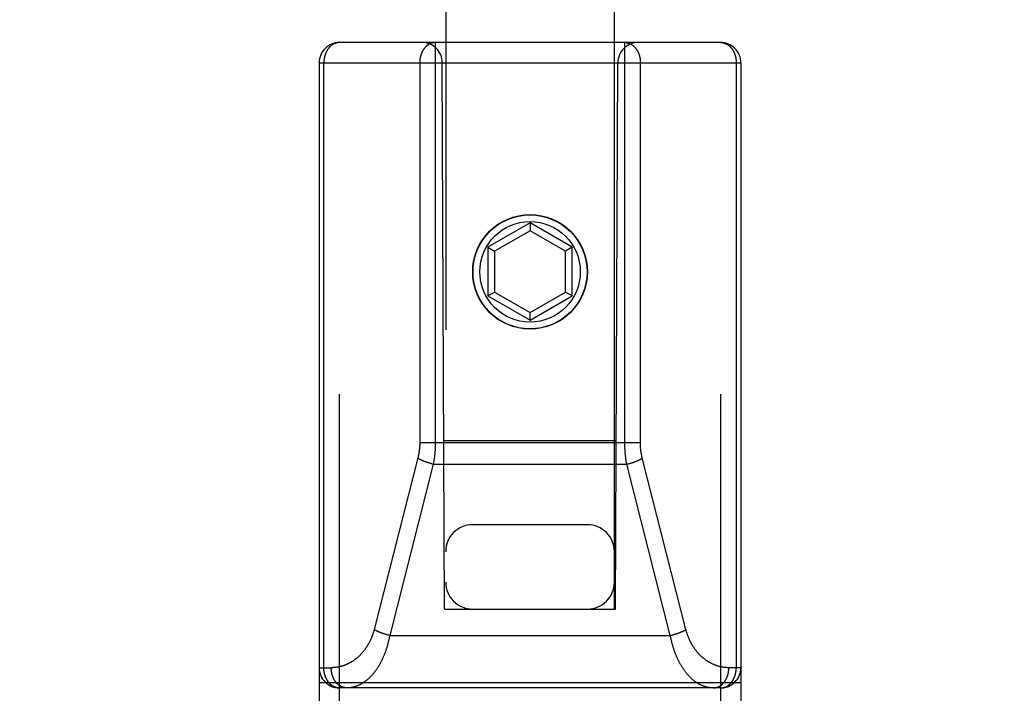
# Model space of a CAD drawing. Header units: inches. Extents: x 0 to 230, y 0 to 149.
# Tile 11 of 92: x 69.337 to 70.796, y 38.513 to 39.512. Entities that reach past the tile are written whole.
import ezdxf

# ---------------------------------------------------------------- set-up
doc = ezdxf.new("R2010")
doc.units = ezdxf.units.IN
doc.header["$LTSCALE"] = 12.635135
doc.header["$MEASUREMENT"] = 0
doc.linetypes.add('HIDDEN', pattern=[0.2, 0.1, -0.1])
doc.layers.get('0').update_dxf_attribs({"linetype": 'CONTINUOUS'})
for name, color, linetype in [('02___PRT_ALL_AXES', 7, 'CONTINUOUS'), ('DEFAULT_2', 8, 'HIDDEN'), ('DIMENSIONS', 7, 'CONTINUOUS')]:
    doc.layers.add(name, color=color, linetype=linetype)
doc.styles.get("Standard").update_dxf_attribs({"font": 'arial.ttf'})
doc.dimstyles.new('DIMSTYLE_1', dxfattribs={"dimtxt": 1.013514, "dimasz": 1.351351, "dimexe": 0.09, "dimexo": 0.07, "dimgap": 0.0375, "dimtad": 0, "dimtih": 1, "dimtoh": 1, "dimzin": 4, "dimdsep": 46, "dimtxsty": 'Standard', "dimblk": '_FILLED', "dimblk1": '_FILLED', "dimblk2": '_FILLED', "dimcen": 0.09, "dimazin": 1, "dimtfac": 1, "dimtofl": 0, "dimtmove": 0, "dimatfit": 3, "dimldrblk": '_FILLED', "dimfxl": 1, "dimtolj": 1, "dimtzin": 4, "dimarcsym": 0})

# ---------------------------------------------------------------- blocks, each defined once
blk = doc.blocks.new('_FILLED')
at = {"color": 0, "linetype": 'ByBlock'}
blk.add_solid([(0, 0), (-1, 0.2), (-1, -0.2)], dxfattribs=at)
blk = doc.blocks.new('*D13')
at = {"layer": 'DIMENSIONS', "color": 2, "linetype": 'Continuous'}
for p, q in [((69.2811, 84.0253), (66.6874, 84.0253)), ((72.9061, 84.0253), (75.6088, 84.0253))]:
    blk.add_line(p, q, dxfattribs=at)
at = {"layer": 'DIMENSIONS', "color": 2, "linetype": 'Continuous', "xscale": 1.3513513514, "yscale": 1.3513513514, "zscale": 1.3513513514}
blk.add_blockref('_FILLED', (69.2811, 84.0253), dxfattribs=at)
at = {"layer": 'DIMENSIONS', "color": 2, "linetype": 'Continuous', "xscale": 1.3513513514, "yscale": 1.3513513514, "zscale": 1.3513513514, "rotation": 180}
blk.add_blockref('_FILLED', (72.9061, 84.0253), dxfattribs=at)
at = {"layer": 'DIMENSIONS', "color": 2, "linetype": 'Continuous', "insert": (66.1807, 84.5321), "char_height": 1.01351, "width": 2.754195, "attachment_point": 3, "line_spacing_factor": 0.9}
blk.add_mtext('3.63', dxfattribs=at)

msp = doc.modelspace()

# ---------------------------------------------------------------- linework, layer by layer
at = {"layer": '02___PRT_ALL_AXES', "color": 8, "linetype": 'HIDDEN'}
msp.add_circle((70.0936, 39.1382), 0.085, dxfattribs=at)
at = {"layer": 'DEFAULT_2', "color": 8, "linetype": 'HIDDEN'}
for p, q in [((69.9686, 70.64), (69.9686, 38.6382)), ((70.2186, 38.6382), (70.2186, 70.64)), ((70.3761, 39.4782), (69.8111, 39.4782)), ((69.8111, 37.6932), (69.8111, 39.4782)), ((70.2341, 38.8842), (70.2341, 39.4782)), ((70.3761, 37.6932), (70.3761, 39.4782)), ((69.7811, 39.4482), (70.4061, 39.4482)), ((69.7811, 39.4482), (69.7811, 37.7232)), ((69.7881, 38.5512), (69.7881, 39.4482)), ((69.9671, 38.6382), (69.9636, 39.4482)), ((70.2201, 38.6382), (70.2236, 39.4482)), ((70.2571, 38.8845), (70.2571, 39.4482)), ((70.3992, 39.4482), (70.3992, 38.5512)), ((70.4061, 39.4482), (70.4061, 37.7232)), ((70.0936, 39.2107), (70.0311, 39.1746)), ((70.1561, 39.1746), (70.0936, 39.2107)), ((70.0936, 39.2107), (70.0936, 39.1991)), ((70.0936, 39.1991), (70.0411, 39.1688)), ((70.1461, 39.1688), (70.0936, 39.1991)), ((70.0311, 39.1746), (70.0411, 39.1688)), ((70.0311, 39.1746), (70.0311, 39.1024)), ((70.0411, 39.1688), (70.0411, 39.1082)), ((70.1561, 39.1746), (70.1461, 39.1688)), ((70.1461, 39.1082), (70.1461, 39.1688)), ((70.1561, 39.1024), (70.1561, 39.1746)), ((70.0311, 39.1024), (70.0411, 39.1082)), ((70.0311, 39.1024), (70.0936, 39.0663)), ((70.0411, 39.1082), (70.0936, 39.0779)), ((70.0936, 39.0779), (70.1461, 39.1082)), ((70.0936, 39.0663), (70.1561, 39.1024)), ((70.1561, 39.1024), (70.1461, 39.1082)), ((70.0936, 39.0663), (70.0936, 39.0779)), ((69.9301, 38.8852), (70.2571, 38.8852)), ((69.966, 38.8882), (70.2212, 38.8882)), ((69.9274, 38.8625), (69.8626, 38.6078)), ((69.9421, 38.8553), (69.9413, 38.8556)), ((69.9429, 38.8551), (69.9421, 38.8553)), ((69.9437, 38.8548), (69.9429, 38.8551)), ((69.9445, 38.8546), (69.9437, 38.8548)), ((69.9453, 38.8543), (69.9445, 38.8546)), ((69.9461, 38.8541), (69.9453, 38.8543)), ((69.947, 38.8539), (69.9461, 38.8541)), ((70.2403, 38.8539), (70.2411, 38.8541)), ((70.2411, 38.8541), (70.2419, 38.8543)), ((70.2431, 38.8547), (70.244, 38.8549)), ((70.244, 38.8549), (70.2448, 38.8552)), ((70.2448, 38.8552), (70.2456, 38.8554)), ((70.2456, 38.8554), (70.2464, 38.8557)), ((70.2464, 38.8557), (70.2471, 38.856)), ((69.9503, 38.853), (69.8857, 38.599)), ((69.9478, 38.8537), (69.947, 38.8539)), ((69.9486, 38.8534), (69.9478, 38.8537)), ((69.9495, 38.8532), (69.9486, 38.8534)), ((69.9503, 38.853), (69.9495, 38.8532)), ((69.9503, 38.853), (70.237, 38.853)), ((70.237, 38.853), (70.2378, 38.8532)), ((70.3015, 38.599), (70.237, 38.853)), ((70.2378, 38.8532), (70.2386, 38.8534)), ((70.2386, 38.8534), (70.2394, 38.8537)), ((70.2394, 38.8537), (70.2403, 38.8539)), ((70.1786, 38.7632), (70.0086, 38.7632)), ((69.9671, 38.6382), (69.9686, 38.6382)), ((69.9686, 38.6382), (70.2186, 38.6382)), ((70.2186, 38.6382), (70.2201, 38.6382)), ((69.8775, 38.6013), (69.8767, 38.6016)), ((69.8783, 38.601), (69.8775, 38.6013)), ((69.8791, 38.6008), (69.8783, 38.601)), ((69.8799, 38.6006), (69.8791, 38.6008)), ((69.8807, 38.6003), (69.8799, 38.6006)), ((69.8816, 38.6001), (69.8807, 38.6003)), ((69.8824, 38.5999), (69.8816, 38.6001)), ((69.8832, 38.5996), (69.8824, 38.5999)), ((69.884, 38.5994), (69.8832, 38.5996)), ((69.8849, 38.5992), (69.884, 38.5994)), ((69.8857, 38.599), (69.8849, 38.5992)), ((69.8857, 38.599), (70.3015, 38.599)), ((70.3015, 38.599), (70.3024, 38.5992)), ((70.3024, 38.5992), (70.3032, 38.5994)), ((70.3032, 38.5994), (70.304, 38.5996)), ((70.304, 38.5996), (70.3049, 38.5999)), ((70.3049, 38.5999), (70.3057, 38.6001)), ((70.3057, 38.6001), (70.3065, 38.6003)), ((70.3077, 38.6007), (70.3085, 38.6009)), ((70.3085, 38.6009), (70.3093, 38.6012)), ((70.3093, 38.6012), (70.3101, 38.6014)), ((70.3101, 38.6014), (70.3109, 38.6017)), ((70.3109, 38.6017), (70.3117, 38.602)), ((69.7811, 38.5512), (69.799, 38.5512)), ((70.4061, 38.5512), (70.3882, 38.5512)), ((69.7811, 38.5292), (70.4061, 38.5292)), ((70.3761, 38.5212), (69.8111, 38.5212))]:
    msp.add_line(p, q, dxfattribs=at)
for points in [[(69.8111, 39.4782), (69.8108, 39.4782), (69.8105, 39.4782), (69.8102, 39.4782), (69.8099, 39.4782), (69.8095, 39.4781), (69.8092, 39.4781), (69.8089, 39.4781), (69.8086, 39.478), (69.8082, 39.478), (69.8079, 39.4779), (69.8076, 39.4778), (69.8073, 39.4778), (69.807, 39.4777), (69.8067, 39.4776), (69.8063, 39.4775), (69.806, 39.4775), (69.8057, 39.4774), (69.8054, 39.4773), (69.8051, 39.4771), (69.8048, 39.477), (69.8045, 39.4769), (69.8041, 39.4768), (69.8038, 39.4767), (69.8035, 39.4765), (69.8032, 39.4764), (69.8029, 39.4762), (69.8026, 39.4761), (69.8023, 39.4759), (69.802, 39.4758), (69.8017, 39.4756), (69.8014, 39.4754), (69.8011, 39.4752), (69.8008, 39.4751), (69.8006, 39.4749), (69.8003, 39.4747), (69.8, 39.4745), (69.7997, 39.4743), (69.7994, 39.4741), (69.7991, 39.4738), (69.7989, 39.4736), (69.7986, 39.4734), (69.7983, 39.4732), (69.7981, 39.4729), (69.7978, 39.4727), (69.7975, 39.4724), (69.7973, 39.4722), (69.797, 39.4719), (69.7968, 39.4717), (69.7965, 39.4714), (69.7963, 39.4711), (69.796, 39.4709), (69.7958, 39.4706), (69.7955, 39.4703), (69.7953, 39.47), (69.7951, 39.4697), (69.7948, 39.4694), (69.7946, 39.4691), (69.7944, 39.4688), (69.7941, 39.4685), (69.7939, 39.4682), (69.7937, 39.4679), (69.7935, 39.4676), (69.7933, 39.4672), (69.7931, 39.4669), (69.7929, 39.4666), (69.7927, 39.4663), (69.7925, 39.4659), (69.7923, 39.4656), (69.7921, 39.4652), (69.7919, 39.4649), (69.7918, 39.4645), (69.7916, 39.4642), (69.7914, 39.4638), (69.7913, 39.4635), (69.7911, 39.4631), (69.7909, 39.4627), (69.7908, 39.4624), (69.7906, 39.462), (69.7905, 39.4616), (69.7903, 39.4612), (69.7902, 39.4608), (69.7901, 39.4605), (69.7899, 39.4601), (69.7898, 39.4597), (69.7897, 39.4593), (69.7896, 39.4589), (69.7895, 39.4585), (69.7894, 39.4581), (69.7892, 39.4577), (69.7891, 39.4573), (69.789, 39.4569), (69.789, 39.4565), (69.7889, 39.4561), (69.7888, 39.4557), (69.7887, 39.4553), (69.7886, 39.4549), (69.7886, 39.4545), (69.7885, 39.4541), (69.7884, 39.4536), (69.7884, 39.4532), (69.7883, 39.4528), (69.7883, 39.4524), (69.7882, 39.452), (69.7882, 39.4516), (69.7882, 39.4511), (69.7881, 39.4507), (69.7881, 39.4503), (69.7881, 39.4499), (69.7881, 39.4495), (69.7881, 39.449), (69.7881, 39.4486), (69.7881, 39.4482)], [(69.9532, 39.4782), (69.9529, 39.4782), (69.9526, 39.4782), (69.9522, 39.4782), (69.9519, 39.4782), (69.9516, 39.4781), (69.9513, 39.4781), (69.9509, 39.4781), (69.9506, 39.478), (69.9503, 39.478), (69.95, 39.4779), (69.9497, 39.4778), (69.9493, 39.4778), (69.949, 39.4777), (69.9487, 39.4776), (69.9484, 39.4775), (69.9481, 39.4775), (69.9478, 39.4774), (69.9474, 39.4773), (69.9471, 39.4771), (69.9468, 39.477), (69.9465, 39.4769), (69.9462, 39.4768), (69.9459, 39.4767), (69.9456, 39.4765), (69.9453, 39.4764), (69.945, 39.4762), (69.9447, 39.4761), (69.9444, 39.4759), (69.9441, 39.4758), (69.9438, 39.4756), (69.9435, 39.4754), (69.9432, 39.4752), (69.9429, 39.475), (69.9426, 39.4749), (69.9423, 39.4747), (69.942, 39.4745), (69.9418, 39.4743), (69.9415, 39.474), (69.9412, 39.4738), (69.9409, 39.4736), (69.9407, 39.4734), (69.9404, 39.4732), (69.9401, 39.4729), (69.9399, 39.4727), (69.9396, 39.4724), (69.9393, 39.4722), (69.9391, 39.4719), (69.9388, 39.4717), (69.9386, 39.4714), (69.9383, 39.4711), (69.9381, 39.4709), (69.9378, 39.4706), (69.9376, 39.4703), (69.9374, 39.47), (69.9371, 39.4697), (69.9369, 39.4694), (69.9367, 39.4691), (69.9364, 39.4688), (69.9362, 39.4685), (69.936, 39.4682), (69.9358, 39.4679), (69.9356, 39.4676), (69.9354, 39.4672), (69.9352, 39.4669), (69.935, 39.4666), (69.9348, 39.4662), (69.9346, 39.4659), (69.9344, 39.4656), (69.9342, 39.4652), (69.934, 39.4649), (69.9338, 39.4645), (69.9337, 39.4642), (69.9335, 39.4638), (69.9333, 39.4634), (69.9332, 39.4631), (69.933, 39.4627), (69.9329, 39.4623), (69.9327, 39.462), (69.9326, 39.4616), (69.9324, 39.4612), (69.9323, 39.4608), (69.9321, 39.4605), (69.932, 39.4601), (69.9319, 39.4597), (69.9318, 39.4593), (69.9316, 39.4589), (69.9315, 39.4585), (69.9314, 39.4581), (69.9313, 39.4577), (69.9312, 39.4573), (69.9311, 39.4569), (69.931, 39.4565), (69.9309, 39.4561), (69.9309, 39.4557), (69.9308, 39.4553), (69.9307, 39.4549), (69.9306, 39.4545), (69.9306, 39.4541), (69.9305, 39.4536), (69.9305, 39.4532), (69.9304, 39.4528), (69.9304, 39.4524), (69.9303, 39.452), (69.9303, 39.4516), (69.9302, 39.4511), (69.9302, 39.4507), (69.9302, 39.4503), (69.9302, 39.4499), (69.9301, 39.4495), (69.9301, 39.449), (69.9301, 39.4486), (69.9301, 39.4482)], [(69.9532, 39.4782), (69.9532, 38.8842), (69.9532, 38.8833), (69.9532, 38.8823), (69.9532, 38.8814), (69.9531, 38.8804), (69.9531, 38.8795), (69.9531, 38.8786), (69.953, 38.8776), (69.953, 38.8767), (69.9529, 38.8757), (69.9529, 38.8748), (69.9528, 38.8738), (69.9528, 38.8729), (69.9527, 38.8719), (69.9526, 38.871), (69.9526, 38.8701), (69.9525, 38.8691), (69.9524, 38.8682), (69.9523, 38.8672), (69.9522, 38.8663), (69.9521, 38.8654), (69.952, 38.8644), (69.9519, 38.8635), (69.9518, 38.8626), (69.9516, 38.8616), (69.9515, 38.8607), (69.9514, 38.8598), (69.9512, 38.8588), (69.9511, 38.8579), (69.951, 38.8569), (69.9508, 38.856), (69.9506, 38.855), (69.9505, 38.854), (69.9503, 38.853)], [(70.2341, 39.4782), (70.2344, 39.4782), (70.2347, 39.4782), (70.235, 39.4782), (70.2353, 39.4782), (70.2356, 39.4781), (70.236, 39.4781), (70.2363, 39.4781), (70.2366, 39.478), (70.2369, 39.478), (70.2373, 39.4779), (70.2376, 39.4778), (70.2379, 39.4778), (70.2382, 39.4777), (70.2385, 39.4776), (70.2389, 39.4775), (70.2392, 39.4775), (70.2395, 39.4774), (70.2398, 39.4773), (70.2401, 39.4771), (70.2404, 39.477), (70.2407, 39.4769), (70.241, 39.4768), (70.2413, 39.4767), (70.2417, 39.4765), (70.242, 39.4764), (70.2423, 39.4762), (70.2426, 39.4761), (70.2429, 39.4759), (70.2432, 39.4758), (70.2435, 39.4756), (70.2438, 39.4754), (70.244, 39.4752), (70.2443, 39.475), (70.2446, 39.4749), (70.2449, 39.4747), (70.2452, 39.4745), (70.2455, 39.4743), (70.2458, 39.474), (70.246, 39.4738), (70.2463, 39.4736), (70.2466, 39.4734), (70.2469, 39.4732), (70.2471, 39.4729), (70.2474, 39.4727), (70.2477, 39.4724), (70.2479, 39.4722), (70.2482, 39.4719), (70.2484, 39.4717), (70.2487, 39.4714), (70.2489, 39.4711), (70.2492, 39.4709), (70.2494, 39.4706), (70.2497, 39.4703), (70.2499, 39.47), (70.2501, 39.4697), (70.2504, 39.4694), (70.2506, 39.4691), (70.2508, 39.4688), (70.251, 39.4685), (70.2512, 39.4682), (70.2515, 39.4679), (70.2517, 39.4676), (70.2519, 39.4672), (70.2521, 39.4669), (70.2523, 39.4666), (70.2525, 39.4662), (70.2527, 39.4659), (70.2529, 39.4656), (70.253, 39.4652), (70.2532, 39.4649), (70.2534, 39.4645), (70.2536, 39.4642), (70.2537, 39.4638), (70.2539, 39.4634), (70.2541, 39.4631), (70.2542, 39.4627), (70.2544, 39.4623), (70.2545, 39.462), (70.2547, 39.4616), (70.2548, 39.4612), (70.255, 39.4608), (70.2551, 39.4605), (70.2552, 39.4601), (70.2554, 39.4597), (70.2555, 39.4593), (70.2556, 39.4589), (70.2557, 39.4585), (70.2558, 39.4581), (70.2559, 39.4577), (70.256, 39.4573), (70.2561, 39.4569), (70.2562, 39.4565), (70.2563, 39.4561), (70.2564, 39.4557), (70.2565, 39.4553), (70.2565, 39.4549), (70.2566, 39.4545), (70.2567, 39.4541), (70.2567, 39.4536), (70.2568, 39.4532), (70.2568, 39.4528), (70.2569, 39.4524), (70.2569, 39.452), (70.257, 39.4516), (70.257, 39.4511), (70.257, 39.4507), (70.2571, 39.4503), (70.2571, 39.4499), (70.2571, 39.4495), (70.2571, 39.449), (70.2571, 39.4486), (70.2571, 39.4482)], [(70.3761, 39.4782), (70.3764, 39.4782), (70.3767, 39.4782), (70.3771, 39.4782), (70.3774, 39.4782), (70.3777, 39.4781), (70.378, 39.4781), (70.3783, 39.4781), (70.3787, 39.478), (70.379, 39.478), (70.3793, 39.4779), (70.3796, 39.4778), (70.38, 39.4778), (70.3803, 39.4777), (70.3806, 39.4776), (70.3809, 39.4775), (70.3812, 39.4775), (70.3815, 39.4774), (70.3819, 39.4773), (70.3822, 39.4771), (70.3825, 39.477), (70.3828, 39.4769), (70.3831, 39.4768), (70.3834, 39.4767), (70.3837, 39.4765), (70.384, 39.4764), (70.3843, 39.4762), (70.3846, 39.4761), (70.3849, 39.4759), (70.3852, 39.4758), (70.3855, 39.4756), (70.3858, 39.4754), (70.3861, 39.4752), (70.3864, 39.4751), (70.3867, 39.4749), (70.387, 39.4747), (70.3873, 39.4745), (70.3875, 39.4743), (70.3878, 39.4741), (70.3881, 39.4738), (70.3884, 39.4736), (70.3886, 39.4734), (70.3889, 39.4732), (70.3892, 39.4729), (70.3895, 39.4727), (70.3897, 39.4724), (70.39, 39.4722), (70.3902, 39.4719), (70.3905, 39.4717), (70.3907, 39.4714), (70.391, 39.4711), (70.3912, 39.4709), (70.3915, 39.4706), (70.3917, 39.4703), (70.392, 39.47), (70.3922, 39.4697), (70.3924, 39.4694), (70.3926, 39.4691), (70.3929, 39.4688), (70.3931, 39.4685), (70.3933, 39.4682), (70.3935, 39.4679), (70.3937, 39.4676), (70.3939, 39.4672), (70.3941, 39.4669), (70.3943, 39.4666), (70.3945, 39.4663), (70.3947, 39.4659), (70.3949, 39.4656), (70.3951, 39.4652), (70.3953, 39.4649), (70.3955, 39.4645), (70.3956, 39.4642), (70.3958, 39.4638), (70.396, 39.4635), (70.3961, 39.4631), (70.3963, 39.4627), (70.3965, 39.4624), (70.3966, 39.462), (70.3968, 39.4616), (70.3969, 39.4612), (70.397, 39.4608), (70.3972, 39.4605), (70.3973, 39.4601), (70.3974, 39.4597), (70.3976, 39.4593), (70.3977, 39.4589), (70.3978, 39.4585), (70.3979, 39.4581), (70.398, 39.4577), (70.3981, 39.4573), (70.3982, 39.4569), (70.3983, 39.4565), (70.3984, 39.4561), (70.3985, 39.4557), (70.3985, 39.4553), (70.3986, 39.4549), (70.3987, 39.4545), (70.3987, 39.4541), (70.3988, 39.4536), (70.3989, 39.4532), (70.3989, 39.4528), (70.399, 39.4524), (70.399, 39.452), (70.399, 39.4516), (70.3991, 39.4511), (70.3991, 39.4507), (70.3991, 39.4503), (70.3992, 39.4499), (70.3992, 39.4495), (70.3992, 39.449), (70.3992, 39.4486), (70.3992, 39.4482)], [(69.9301, 39.4482), (69.9301, 38.8845), (69.9301, 38.8838), (69.9301, 38.8831), (69.9301, 38.8824), (69.9301, 38.8817), (69.93, 38.8811), (69.93, 38.8804), (69.93, 38.8797), (69.9299, 38.879), (69.9299, 38.8783), (69.9298, 38.8776), (69.9298, 38.8769), (69.9297, 38.8762), (69.9296, 38.8756), (69.9296, 38.8749), (69.9295, 38.8742), (69.9294, 38.8735), (69.9293, 38.8728), (69.9292, 38.8721), (69.9291, 38.8715), (69.929, 38.8708), (69.9289, 38.8701), (69.9288, 38.8694), (69.9287, 38.8687), (69.9286, 38.8681), (69.9284, 38.8674), (69.9283, 38.8667), (69.9282, 38.866), (69.928, 38.8653), (69.9279, 38.8646), (69.9277, 38.8639), (69.9276, 38.8632), (69.9274, 38.8625)], [(70.237, 38.853), (70.2368, 38.854), (70.2366, 38.8549), (70.2365, 38.8559), (70.2363, 38.8568), (70.2362, 38.8577), (70.236, 38.8586), (70.2359, 38.8596), (70.2357, 38.8605), (70.2356, 38.8614), (70.2355, 38.8624), (70.2354, 38.8633), (70.2353, 38.8642), (70.2352, 38.8652), (70.2351, 38.8661), (70.235, 38.8671), (70.2349, 38.868), (70.2348, 38.8689), (70.2347, 38.8699), (70.2346, 38.8708), (70.2345, 38.8718), (70.2345, 38.8727), (70.2344, 38.8736), (70.2344, 38.8746), (70.2343, 38.8755), (70.2343, 38.8765), (70.2342, 38.8774), (70.2342, 38.8784), (70.2341, 38.8793), (70.2341, 38.8803), (70.2341, 38.8812), (70.2341, 38.8822), (70.2341, 38.8832), (70.2341, 38.8842)], [(70.3246, 38.6078), (70.2599, 38.8625), (70.2597, 38.8632), (70.2595, 38.8639), (70.2594, 38.8645), (70.2592, 38.8652), (70.2591, 38.8659), (70.2589, 38.8666), (70.2588, 38.8672), (70.2587, 38.8679), (70.2586, 38.8686), (70.2584, 38.8693), (70.2583, 38.87), (70.2582, 38.8706), (70.2581, 38.8713), (70.258, 38.872), (70.2579, 38.8727), (70.2578, 38.8734), (70.2578, 38.8741), (70.2577, 38.8747), (70.2576, 38.8754), (70.2575, 38.8761), (70.2575, 38.8768), (70.2574, 38.8775), (70.2574, 38.8782), (70.2573, 38.8789), (70.2573, 38.8795), (70.2572, 38.8802), (70.2572, 38.8809), (70.2572, 38.8816), (70.2572, 38.8823), (70.2571, 38.883), (70.2571, 38.8838), (70.2571, 38.8845)], [(69.9413, 38.8556), (69.9405, 38.8558), (69.9401, 38.856), (69.9397, 38.8561), (69.9393, 38.8562), (69.9389, 38.8564), (69.9386, 38.8565), (69.9382, 38.8567), (69.9378, 38.8568), (69.9374, 38.8569), (69.9371, 38.8571), (69.9367, 38.8572), (69.9363, 38.8574), (69.936, 38.8575), (69.9356, 38.8577), (69.9352, 38.8578), (69.9349, 38.8579), (69.9345, 38.8581), (69.9342, 38.8582), (69.9338, 38.8584), (69.9335, 38.8585), (69.9332, 38.8587), (69.9328, 38.8589), (69.9325, 38.859), (69.9322, 38.8592), (69.9318, 38.8593), (69.9315, 38.8595), (69.9312, 38.8596), (69.9309, 38.8598), (69.9306, 38.8599), (69.9303, 38.8601), (69.93, 38.8602), (69.9297, 38.8604), (69.9294, 38.8606), (69.9291, 38.8607), (69.9288, 38.8609), (69.9285, 38.861), (69.9283, 38.8612), (69.928, 38.8613), (69.9277, 38.8615), (69.9275, 38.8617), (69.9272, 38.8618)], [(70.2419, 38.8543), (70.2423, 38.8544), (70.2431, 38.8547)], [(70.2471, 38.856), (70.2475, 38.8561), (70.2479, 38.8562), (70.2483, 38.8564), (70.2487, 38.8565), (70.2491, 38.8567), (70.2494, 38.8568), (70.2498, 38.8569), (70.2502, 38.8571), (70.2505, 38.8572), (70.2509, 38.8574), (70.2513, 38.8575), (70.2516, 38.8577), (70.252, 38.8578), (70.2524, 38.8579), (70.2527, 38.8581), (70.2531, 38.8582), (70.2534, 38.8584), (70.2537, 38.8585), (70.2541, 38.8587), (70.2544, 38.8589), (70.2547, 38.859), (70.2551, 38.8592), (70.2554, 38.8593), (70.2557, 38.8595), (70.256, 38.8596), (70.2563, 38.8598), (70.2567, 38.8599), (70.257, 38.8601), (70.2573, 38.8602), (70.2576, 38.8604), (70.2578, 38.8606), (70.2581, 38.8607), (70.2584, 38.8609), (70.2587, 38.861), (70.259, 38.8612), (70.2592, 38.8613), (70.2595, 38.8615), (70.2598, 38.8617), (70.26, 38.8618)], [(69.8626, 38.6078), (69.8625, 38.6071), (69.8623, 38.6064), (69.8621, 38.6057), (69.8619, 38.605), (69.8617, 38.6043), (69.8615, 38.6036), (69.8612, 38.6029), (69.861, 38.6022), (69.8608, 38.6015), (69.8605, 38.6008), (69.8603, 38.6001), (69.8601, 38.5994), (69.8598, 38.5987), (69.8596, 38.598), (69.8593, 38.5973), (69.859, 38.5966), (69.8587, 38.596), (69.8585, 38.5953), (69.8582, 38.5946), (69.8579, 38.5939), (69.8576, 38.5932), (69.8573, 38.5926), (69.857, 38.5919), (69.8567, 38.5912), (69.8563, 38.5906), (69.856, 38.5899), (69.8557, 38.5893), (69.8553, 38.5886), (69.855, 38.5879), (69.8546, 38.5873), (69.8543, 38.5866), (69.8539, 38.586), (69.8535, 38.5854), (69.8532, 38.5847), (69.8528, 38.5841), (69.8524, 38.5834), (69.852, 38.5828), (69.8516, 38.5822), (69.8512, 38.5816), (69.8508, 38.581), (69.8504, 38.5803), (69.8499, 38.5797), (69.8495, 38.5791), (69.8491, 38.5785), (69.8486, 38.5779), (69.8482, 38.5773), (69.8478, 38.5767), (69.8473, 38.5762), (69.8468, 38.5756), (69.8464, 38.575), (69.8459, 38.5744), (69.8454, 38.5739), (69.8449, 38.5733), (69.8444, 38.5727), (69.8439, 38.5722), (69.8434, 38.5716), (69.8429, 38.5711), (69.8424, 38.5706), (69.8419, 38.57), (69.8414, 38.5695), (69.8408, 38.569), (69.8403, 38.5685), (69.8398, 38.5679), (69.8392, 38.5674), (69.8387, 38.5669), (69.8381, 38.5665), (69.8375, 38.566), (69.837, 38.5655), (69.8364, 38.565), (69.8358, 38.5645), (69.8352, 38.5641), (69.8346, 38.5636), (69.834, 38.5632), (69.8334, 38.5627), (69.8328, 38.5623), (69.8322, 38.5619), (69.8316, 38.5615), (69.831, 38.5611), (69.8304, 38.5606), (69.8298, 38.5603), (69.8291, 38.5599), (69.8285, 38.5595), (69.8279, 38.5591), (69.8272, 38.5587), (69.8266, 38.5584), (69.8259, 38.558), (69.8253, 38.5577), (69.8246, 38.5573), (69.8239, 38.557), (69.8233, 38.5567), (69.8226, 38.5564), (69.8219, 38.5561), (69.8212, 38.5558), (69.8206, 38.5555), (69.8199, 38.5552), (69.8192, 38.555), (69.8185, 38.5547), (69.8178, 38.5545), (69.8171, 38.5542), (69.8164, 38.554), (69.8157, 38.5538), (69.815, 38.5535), (69.8143, 38.5533), (69.8136, 38.5531), (69.8129, 38.5529), (69.8121, 38.5528), (69.8114, 38.5526), (69.8107, 38.5524), (69.81, 38.5523), (69.8093, 38.5522), (69.8085, 38.552), (69.8078, 38.5519), (69.8071, 38.5518), (69.8064, 38.5517), (69.8056, 38.5516), (69.8049, 38.5515), (69.8042, 38.5514), (69.8034, 38.5514), (69.8027, 38.5513), (69.802, 38.5513), (69.8012, 38.5512), (69.8005, 38.5512), (69.7998, 38.5512), (69.799, 38.5512)], [(69.8767, 38.6016), (69.8759, 38.6018), (69.8755, 38.602), (69.8751, 38.6021), (69.8748, 38.6022), (69.8744, 38.6024), (69.874, 38.6025), (69.8736, 38.6026), (69.8732, 38.6028), (69.8729, 38.6029), (69.8725, 38.6031), (69.8721, 38.6032), (69.8717, 38.6034), (69.8714, 38.6035), (69.871, 38.6036), (69.8707, 38.6038), (69.8703, 38.6039), (69.87, 38.6041), (69.8696, 38.6042), (69.8693, 38.6044), (69.8689, 38.6045), (69.8686, 38.6047), (69.8683, 38.6048), (69.8679, 38.605), (69.8676, 38.6051), (69.8673, 38.6053), (69.8669, 38.6055), (69.8666, 38.6056), (69.8663, 38.6058), (69.866, 38.6059), (69.8657, 38.6061), (69.8654, 38.6062), (69.8651, 38.6064), (69.8648, 38.6065), (69.8645, 38.6067), (69.8642, 38.6069), (69.864, 38.607), (69.8637, 38.6072), (69.8634, 38.6073), (69.8632, 38.6075), (69.8629, 38.6076), (69.8626, 38.6078)], [(70.3117, 38.602), (70.3121, 38.6021), (70.3125, 38.6022), (70.3129, 38.6024), (70.3133, 38.6025), (70.3136, 38.6026), (70.314, 38.6028), (70.3144, 38.6029), (70.3148, 38.6031), (70.3151, 38.6032), (70.3155, 38.6034), (70.3159, 38.6035), (70.3162, 38.6036), (70.3166, 38.6038), (70.3169, 38.6039), (70.3173, 38.6041), (70.3176, 38.6042), (70.318, 38.6044), (70.3183, 38.6045), (70.3187, 38.6047), (70.319, 38.6048), (70.3193, 38.605), (70.3196, 38.6051), (70.32, 38.6053), (70.3203, 38.6055), (70.3206, 38.6056), (70.3209, 38.6058), (70.3212, 38.6059), (70.3215, 38.6061), (70.3218, 38.6062), (70.3221, 38.6064), (70.3224, 38.6065), (70.3227, 38.6067), (70.323, 38.6069), (70.3233, 38.607), (70.3235, 38.6072), (70.3238, 38.6073), (70.3241, 38.6075), (70.3243, 38.6076), (70.3246, 38.6078)], [(70.3882, 38.5512), (70.3875, 38.5512), (70.3868, 38.5512), (70.386, 38.5512), (70.3853, 38.5513), (70.3846, 38.5513), (70.3839, 38.5514), (70.3832, 38.5514), (70.3824, 38.5515), (70.3817, 38.5516), (70.381, 38.5517), (70.3803, 38.5518), (70.3796, 38.5519), (70.3788, 38.552), (70.3781, 38.5521), (70.3774, 38.5523), (70.3767, 38.5524), (70.376, 38.5526), (70.3753, 38.5527), (70.3746, 38.5529), (70.3739, 38.5531), (70.3732, 38.5533), (70.3725, 38.5535), (70.3718, 38.5537), (70.3711, 38.5539), (70.3704, 38.5541), (70.3697, 38.5544), (70.369, 38.5546), (70.3683, 38.5549), (70.3677, 38.5551), (70.367, 38.5554), (70.3663, 38.5557), (70.3656, 38.5559), (70.365, 38.5562), (70.3643, 38.5565), (70.3636, 38.5569), (70.363, 38.5572), (70.3623, 38.5575), (70.3617, 38.5578), (70.3611, 38.5582), (70.3604, 38.5585), (70.3598, 38.5589), (70.3591, 38.5592), (70.3585, 38.5596), (70.3579, 38.56), (70.3573, 38.5604), (70.3567, 38.5608), (70.356, 38.5612), (70.3554, 38.5616), (70.3548, 38.562), (70.3542, 38.5624), (70.3537, 38.5628), (70.3531, 38.5633), (70.3525, 38.5637), (70.3519, 38.5642), (70.3513, 38.5646), (70.3508, 38.5651), (70.3502, 38.5656), (70.3496, 38.566), (70.3491, 38.5665), (70.3485, 38.567), (70.348, 38.5675), (70.3475, 38.568), (70.3469, 38.5685), (70.3464, 38.569), (70.3459, 38.5695), (70.3454, 38.57), (70.3449, 38.5705), (70.3443, 38.5711), (70.3438, 38.5716), (70.3434, 38.5721), (70.3429, 38.5727), (70.3424, 38.5732), (70.3419, 38.5738), (70.3414, 38.5743), (70.341, 38.5749), (70.3405, 38.5755), (70.34, 38.576), (70.3396, 38.5766), (70.3391, 38.5772), (70.3387, 38.5778), (70.3383, 38.5784), (70.3378, 38.5789), (70.3374, 38.5795), (70.337, 38.5801), (70.3366, 38.5807), (70.3362, 38.5814), (70.3358, 38.582), (70.3354, 38.5826), (70.335, 38.5832), (70.3346, 38.5838), (70.3342, 38.5844), (70.3339, 38.5851), (70.3335, 38.5857), (70.3331, 38.5863), (70.3328, 38.587), (70.3324, 38.5876), (70.3321, 38.5882), (70.3318, 38.5889), (70.3314, 38.5895), (70.3311, 38.5902), (70.3308, 38.5908), (70.3305, 38.5915), (70.3302, 38.5921), (70.3299, 38.5928), (70.3296, 38.5935), (70.3293, 38.5941), (70.329, 38.5948), (70.3287, 38.5955), (70.3284, 38.5961), (70.3282, 38.5968), (70.3279, 38.5975), (70.3276, 38.5982), (70.3274, 38.5988), (70.3271, 38.5995), (70.3269, 38.6002), (70.3267, 38.6009), (70.3264, 38.6016), (70.3262, 38.6023), (70.326, 38.6029), (70.3258, 38.6036), (70.3256, 38.6043), (70.3254, 38.605), (70.3252, 38.6057), (70.325, 38.6064), (70.3248, 38.6071), (70.3246, 38.6078)], [(69.8857, 38.599), (69.8855, 38.5981), (69.8853, 38.5971), (69.8851, 38.5961), (69.8849, 38.5951), (69.8847, 38.5942), (69.8845, 38.5932), (69.8843, 38.5923), (69.8841, 38.5913), (69.8838, 38.5903), (69.8836, 38.5894), (69.8834, 38.5884), (69.8831, 38.5875), (69.8829, 38.5865), (69.8826, 38.5856), (69.8824, 38.5846), (69.8821, 38.5837), (69.8818, 38.5827), (69.8815, 38.5818), (69.8812, 38.5809), (69.8809, 38.5799), (69.8806, 38.579), (69.8803, 38.5781), (69.88, 38.5772), (69.8797, 38.5763), (69.8794, 38.5753), (69.8791, 38.5744), (69.8787, 38.5735), (69.8784, 38.5726), (69.878, 38.5717), (69.8777, 38.5708), (69.8773, 38.5699), (69.877, 38.569), (69.8766, 38.5682), (69.8762, 38.5673), (69.8758, 38.5664), (69.8755, 38.5655), (69.8751, 38.5647), (69.8747, 38.5638), (69.8743, 38.563), (69.8739, 38.5621), (69.8734, 38.5613), (69.873, 38.5604), (69.8726, 38.5596), (69.8722, 38.5588), (69.8717, 38.5579), (69.8713, 38.5571), (69.8708, 38.5563), (69.8704, 38.5555), (69.8699, 38.5547), (69.8694, 38.5539), (69.869, 38.5531), (69.8685, 38.5523), (69.868, 38.5516), (69.8675, 38.5508), (69.867, 38.55), (69.8665, 38.5493), (69.866, 38.5485), (69.8655, 38.5478), (69.865, 38.5471), (69.8644, 38.5464), (69.8639, 38.5456), (69.8634, 38.5449), (69.8628, 38.5442), (69.8623, 38.5435), (69.8617, 38.5428), (69.8612, 38.5422), (69.8606, 38.5415), (69.86, 38.5408), (69.8595, 38.5402), (69.8589, 38.5396), (69.8583, 38.5389), (69.8577, 38.5383), (69.8571, 38.5377), (69.8565, 38.5371), (69.8559, 38.5365), (69.8553, 38.5359), (69.8547, 38.5353), (69.8541, 38.5347), (69.8535, 38.5342), (69.8528, 38.5336), (69.8522, 38.5331), (69.8516, 38.5326), (69.8509, 38.5321), (69.8503, 38.5316), (69.8496, 38.5311), (69.849, 38.5306), (69.8483, 38.5301), (69.8477, 38.5297), (69.847, 38.5292), (69.8463, 38.5288), (69.8457, 38.5283), (69.845, 38.5279), (69.8443, 38.5275), (69.8436, 38.5271), (69.8429, 38.5267), (69.8422, 38.5264), (69.8416, 38.526), (69.8409, 38.5257), (69.8402, 38.5253), (69.8395, 38.525), (69.8388, 38.5247), (69.8381, 38.5244), (69.8373, 38.5241), (69.8366, 38.5239), (69.8359, 38.5236), (69.8352, 38.5234), (69.8345, 38.5231), (69.8338, 38.5229), (69.833, 38.5227), (69.8323, 38.5225), (69.8316, 38.5223), (69.8309, 38.5222), (69.8301, 38.522), (69.8294, 38.5219), (69.8287, 38.5217), (69.828, 38.5216), (69.8272, 38.5215), (69.8265, 38.5214), (69.8258, 38.5214), (69.825, 38.5213), (69.8243, 38.5213), (69.8236, 38.5212), (69.8228, 38.5212), (69.8221, 38.5212)], [(70.3652, 38.5212), (70.3644, 38.5212), (70.3637, 38.5212), (70.363, 38.5213), (70.3623, 38.5213), (70.3615, 38.5214), (70.3608, 38.5214), (70.3601, 38.5215), (70.3594, 38.5216), (70.3586, 38.5217), (70.3579, 38.5219), (70.3572, 38.522), (70.3565, 38.5221), (70.3558, 38.5223), (70.3551, 38.5225), (70.3543, 38.5227), (70.3536, 38.5229), (70.3529, 38.5231), (70.3522, 38.5233), (70.3515, 38.5235), (70.3508, 38.5238), (70.3501, 38.5241), (70.3494, 38.5243), (70.3487, 38.5246), (70.348, 38.5249), (70.3473, 38.5252), (70.3466, 38.5255), (70.346, 38.5259), (70.3453, 38.5262), (70.3446, 38.5266), (70.3439, 38.527), (70.3432, 38.5273), (70.3426, 38.5277), (70.3419, 38.5281), (70.3412, 38.5286), (70.3406, 38.529), (70.3399, 38.5294), (70.3393, 38.5299), (70.3386, 38.5303), (70.338, 38.5308), (70.3373, 38.5313), (70.3367, 38.5318), (70.3361, 38.5323), (70.3354, 38.5328), (70.3348, 38.5333), (70.3342, 38.5338), (70.3336, 38.5344), (70.333, 38.5349), (70.3324, 38.5355), (70.3318, 38.536), (70.3312, 38.5366), (70.3306, 38.5372), (70.33, 38.5378), (70.3294, 38.5384), (70.3288, 38.539), (70.3283, 38.5397), (70.3277, 38.5403), (70.3271, 38.5409), (70.3266, 38.5416), (70.326, 38.5422), (70.3255, 38.5429), (70.3249, 38.5436), (70.3244, 38.5443), (70.3239, 38.545), (70.3233, 38.5456), (70.3228, 38.5464), (70.3223, 38.5471), (70.3218, 38.5478), (70.3213, 38.5485), (70.3208, 38.5492), (70.3203, 38.55), (70.3198, 38.5507), (70.3193, 38.5515), (70.3188, 38.5522), (70.3184, 38.553), (70.3179, 38.5538), (70.3174, 38.5546), (70.317, 38.5553), (70.3165, 38.5561), (70.3161, 38.5569), (70.3156, 38.5577), (70.3152, 38.5585), (70.3148, 38.5594), (70.3144, 38.5602), (70.3139, 38.561), (70.3135, 38.5618), (70.3131, 38.5627), (70.3127, 38.5635), (70.3123, 38.5643), (70.3119, 38.5652), (70.3116, 38.566), (70.3112, 38.5669), (70.3108, 38.5678), (70.3104, 38.5686), (70.3101, 38.5695), (70.3097, 38.5704), (70.3094, 38.5712), (70.309, 38.5721), (70.3087, 38.573), (70.3084, 38.5739), (70.308, 38.5748), (70.3077, 38.5757), (70.3074, 38.5766), (70.3071, 38.5775), (70.3068, 38.5784), (70.3065, 38.5793), (70.3062, 38.5802), (70.3059, 38.5811), (70.3056, 38.5821), (70.3054, 38.583), (70.3051, 38.5839), (70.3048, 38.5848), (70.3046, 38.5858), (70.3043, 38.5867), (70.3041, 38.5876), (70.3038, 38.5886), (70.3036, 38.5895), (70.3034, 38.5905), (70.3031, 38.5914), (70.3029, 38.5923), (70.3027, 38.5933), (70.3025, 38.5942), (70.3023, 38.5952), (70.3021, 38.5962), (70.3019, 38.5971), (70.3017, 38.5981), (70.3015, 38.599)], [(70.3065, 38.6003), (70.3069, 38.6004), (70.3077, 38.6007)], [(69.8111, 38.5212), (69.8108, 38.5212), (69.8105, 38.5212), (69.8102, 38.5212), (69.8099, 38.5212), (69.8095, 38.5213), (69.8092, 38.5213), (69.8089, 38.5213), (69.8086, 38.5214), (69.8082, 38.5214), (69.8079, 38.5215), (69.8076, 38.5215), (69.8073, 38.5216), (69.807, 38.5217), (69.8067, 38.5218), (69.8063, 38.5219), (69.806, 38.5219), (69.8057, 38.522), (69.8054, 38.5221), (69.8051, 38.5222), (69.8048, 38.5224), (69.8045, 38.5225), (69.8041, 38.5226), (69.8038, 38.5227), (69.8035, 38.5229), (69.8032, 38.523), (69.8029, 38.5232), (69.8026, 38.5233), (69.8023, 38.5235), (69.802, 38.5236), (69.8017, 38.5238), (69.8014, 38.524), (69.8011, 38.5242), (69.8008, 38.5243), (69.8006, 38.5245), (69.8003, 38.5247), (69.8, 38.5249), (69.7997, 38.5251), (69.7994, 38.5253), (69.7991, 38.5256), (69.7989, 38.5258), (69.7986, 38.526), (69.7983, 38.5262), (69.7981, 38.5265), (69.7978, 38.5267), (69.7975, 38.527), (69.7973, 38.5272), (69.797, 38.5275), (69.7968, 38.5277), (69.7965, 38.528), (69.7963, 38.5283), (69.796, 38.5285), (69.7958, 38.5288), (69.7955, 38.5291), (69.7953, 38.5294), (69.7951, 38.5297), (69.7948, 38.53), (69.7946, 38.5303), (69.7944, 38.5306), (69.7941, 38.5309), (69.7939, 38.5312), (69.7937, 38.5315), (69.7935, 38.5318), (69.7933, 38.5322), (69.7931, 38.5325), (69.7929, 38.5328), (69.7927, 38.5331), (69.7925, 38.5335), (69.7923, 38.5338), (69.7921, 38.5342), (69.7919, 38.5345), (69.7918, 38.5349), (69.7916, 38.5352), (69.7914, 38.5356), (69.7913, 38.5359), (69.7911, 38.5363), (69.7909, 38.5367), (69.7908, 38.537), (69.7906, 38.5374), (69.7905, 38.5378), (69.7903, 38.5382), (69.7902, 38.5386), (69.7901, 38.5389), (69.7899, 38.5393), (69.7898, 38.5397), (69.7897, 38.5401), (69.7896, 38.5405), (69.7895, 38.5409), (69.7894, 38.5413), (69.7892, 38.5417), (69.7891, 38.5421), (69.789, 38.5425), (69.789, 38.5429), (69.7889, 38.5433), (69.7888, 38.5437), (69.7887, 38.5441), (69.7886, 38.5445), (69.7886, 38.5449), (69.7885, 38.5453), (69.7884, 38.5458), (69.7884, 38.5462), (69.7883, 38.5466), (69.7883, 38.547), (69.7882, 38.5474), (69.7882, 38.5478), (69.7882, 38.5483), (69.7881, 38.5487), (69.7881, 38.5491), (69.7881, 38.5495), (69.7881, 38.5499), (69.7881, 38.5504), (69.7881, 38.5508), (69.7881, 38.5512)], [(69.8221, 38.5212), (69.8218, 38.5212), (69.8214, 38.5212), (69.8211, 38.5212), (69.8208, 38.5212), (69.8204, 38.5213), (69.8201, 38.5213), (69.8198, 38.5213), (69.8195, 38.5214), (69.8191, 38.5214), (69.8188, 38.5215), (69.8185, 38.5216), (69.8182, 38.5216), (69.8178, 38.5217), (69.8175, 38.5218), (69.8172, 38.5219), (69.8169, 38.522), (69.8165, 38.5221), (69.8162, 38.5222), (69.8159, 38.5223), (69.8156, 38.5224), (69.8153, 38.5225), (69.815, 38.5227), (69.8146, 38.5228), (69.8143, 38.5229), (69.814, 38.5231), (69.8137, 38.5232), (69.8134, 38.5234), (69.8131, 38.5236), (69.8128, 38.5237), (69.8125, 38.5239), (69.8122, 38.5241), (69.8119, 38.5243), (69.8116, 38.5245), (69.8113, 38.5247), (69.811, 38.5249), (69.8107, 38.5251), (69.8105, 38.5253), (69.8102, 38.5255), (69.8099, 38.5257), (69.8096, 38.526), (69.8093, 38.5262), (69.8091, 38.5264), (69.8088, 38.5267), (69.8085, 38.5269), (69.8083, 38.5272), (69.808, 38.5274), (69.8077, 38.5277), (69.8075, 38.528), (69.8072, 38.5282), (69.807, 38.5285), (69.8067, 38.5288), (69.8065, 38.5291), (69.8062, 38.5294), (69.806, 38.5297), (69.8058, 38.53), (69.8055, 38.5303), (69.8053, 38.5306), (69.8051, 38.5309), (69.8049, 38.5312), (69.8047, 38.5316), (69.8044, 38.5319), (69.8042, 38.5322), (69.804, 38.5325), (69.8038, 38.5329), (69.8036, 38.5332), (69.8034, 38.5336), (69.8032, 38.5339), (69.803, 38.5343), (69.8029, 38.5346), (69.8027, 38.535), (69.8025, 38.5353), (69.8023, 38.5357), (69.8022, 38.5361), (69.802, 38.5364), (69.8018, 38.5368), (69.8017, 38.5372), (69.8015, 38.5376), (69.8014, 38.538), (69.8012, 38.5383), (69.8011, 38.5387), (69.801, 38.5391), (69.8008, 38.5395), (69.8007, 38.5399), (69.8006, 38.5403), (69.8005, 38.5407), (69.8004, 38.5411), (69.8003, 38.5415), (69.8001, 38.5419), (69.8, 38.5423), (69.8, 38.5427), (69.7999, 38.5432), (69.7998, 38.5436), (69.7997, 38.544), (69.7996, 38.5444), (69.7995, 38.5448), (69.7995, 38.5452), (69.7994, 38.5457), (69.7994, 38.5461), (69.7993, 38.5465), (69.7993, 38.5469), (69.7992, 38.5474), (69.7992, 38.5478), (69.7991, 38.5482), (69.7991, 38.5486), (69.7991, 38.5491), (69.7991, 38.5495), (69.799, 38.5499), (69.799, 38.5503), (69.799, 38.5508), (69.799, 38.5512)], [(70.3652, 38.5212), (70.3655, 38.5212), (70.3658, 38.5212), (70.3661, 38.5212), (70.3665, 38.5212), (70.3668, 38.5213), (70.3671, 38.5213), (70.3675, 38.5213), (70.3678, 38.5214), (70.3681, 38.5214), (70.3684, 38.5215), (70.3688, 38.5216), (70.3691, 38.5216), (70.3694, 38.5217), (70.3697, 38.5218), (70.3701, 38.5219), (70.3704, 38.522), (70.3707, 38.5221), (70.371, 38.5222), (70.3713, 38.5223), (70.3717, 38.5224), (70.372, 38.5225), (70.3723, 38.5227), (70.3726, 38.5228), (70.3729, 38.5229), (70.3732, 38.5231), (70.3735, 38.5232), (70.3738, 38.5234), (70.3741, 38.5236), (70.3744, 38.5237), (70.3747, 38.5239), (70.375, 38.5241), (70.3753, 38.5243), (70.3756, 38.5245), (70.3759, 38.5247), (70.3762, 38.5249), (70.3765, 38.5251), (70.3768, 38.5253), (70.3771, 38.5255), (70.3773, 38.5257), (70.3776, 38.526), (70.3779, 38.5262), (70.3782, 38.5264), (70.3784, 38.5267), (70.3787, 38.5269), (70.379, 38.5272), (70.3792, 38.5274), (70.3795, 38.5277), (70.3798, 38.528), (70.38, 38.5282), (70.3803, 38.5285), (70.3805, 38.5288), (70.3808, 38.5291), (70.381, 38.5294), (70.3812, 38.5297), (70.3815, 38.53), (70.3817, 38.5303), (70.3819, 38.5306), (70.3822, 38.5309), (70.3824, 38.5312), (70.3826, 38.5316), (70.3828, 38.5319), (70.383, 38.5322), (70.3832, 38.5325), (70.3834, 38.5329), (70.3836, 38.5332), (70.3838, 38.5336), (70.384, 38.5339), (70.3842, 38.5343), (70.3844, 38.5346), (70.3846, 38.535), (70.3847, 38.5353), (70.3849, 38.5357), (70.3851, 38.5361), (70.3852, 38.5364), (70.3854, 38.5368), (70.3856, 38.5372), (70.3857, 38.5376), (70.3859, 38.538), (70.386, 38.5383), (70.3861, 38.5387), (70.3863, 38.5391), (70.3864, 38.5395), (70.3865, 38.5399), (70.3867, 38.5403), (70.3868, 38.5407), (70.3869, 38.5411), (70.387, 38.5415), (70.3871, 38.5419), (70.3872, 38.5423), (70.3873, 38.5427), (70.3874, 38.5432), (70.3875, 38.5436), (70.3875, 38.544), (70.3876, 38.5444), (70.3877, 38.5448), (70.3878, 38.5452), (70.3878, 38.5457), (70.3879, 38.5461), (70.3879, 38.5465), (70.388, 38.5469), (70.388, 38.5474), (70.3881, 38.5478), (70.3881, 38.5482), (70.3881, 38.5486), (70.3882, 38.5491), (70.3882, 38.5495), (70.3882, 38.5499), (70.3882, 38.5503), (70.3882, 38.5508), (70.3882, 38.5512)], [(70.3761, 38.5212), (70.3764, 38.5212), (70.3767, 38.5212), (70.3771, 38.5212), (70.3774, 38.5212), (70.3777, 38.5213), (70.378, 38.5213), (70.3783, 38.5213), (70.3787, 38.5214), (70.379, 38.5214), (70.3793, 38.5215), (70.3796, 38.5215), (70.38, 38.5216), (70.3803, 38.5217), (70.3806, 38.5218), (70.3809, 38.5219), (70.3812, 38.5219), (70.3815, 38.522), (70.3819, 38.5221), (70.3822, 38.5222), (70.3825, 38.5224), (70.3828, 38.5225), (70.3831, 38.5226), (70.3834, 38.5227), (70.3837, 38.5229), (70.384, 38.523), (70.3843, 38.5232), (70.3846, 38.5233), (70.3849, 38.5235), (70.3852, 38.5236), (70.3855, 38.5238), (70.3858, 38.524), (70.3861, 38.5242), (70.3864, 38.5243), (70.3867, 38.5245), (70.387, 38.5247), (70.3873, 38.5249), (70.3875, 38.5251), (70.3878, 38.5253), (70.3881, 38.5256), (70.3884, 38.5258), (70.3886, 38.526), (70.3889, 38.5262), (70.3892, 38.5265), (70.3895, 38.5267), (70.3897, 38.527), (70.39, 38.5272), (70.3902, 38.5275), (70.3905, 38.5277), (70.3907, 38.528), (70.391, 38.5283), (70.3912, 38.5285), (70.3915, 38.5288), (70.3917, 38.5291), (70.392, 38.5294), (70.3922, 38.5297), (70.3924, 38.53), (70.3926, 38.5303), (70.3929, 38.5306), (70.3931, 38.5309), (70.3933, 38.5312), (70.3935, 38.5315), (70.3937, 38.5318), (70.3939, 38.5322), (70.3941, 38.5325), (70.3943, 38.5328), (70.3945, 38.5331), (70.3947, 38.5335), (70.3949, 38.5338), (70.3951, 38.5342), (70.3953, 38.5345), (70.3955, 38.5349), (70.3956, 38.5352), (70.3958, 38.5356), (70.396, 38.5359), (70.3961, 38.5363), (70.3963, 38.5367), (70.3965, 38.537), (70.3966, 38.5374), (70.3968, 38.5378), (70.3969, 38.5382), (70.397, 38.5386), (70.3972, 38.5389), (70.3973, 38.5393), (70.3974, 38.5397), (70.3976, 38.5401), (70.3977, 38.5405), (70.3978, 38.5409), (70.3979, 38.5413), (70.398, 38.5417), (70.3981, 38.5421), (70.3982, 38.5425), (70.3983, 38.5429), (70.3984, 38.5433), (70.3985, 38.5437), (70.3985, 38.5441), (70.3986, 38.5445), (70.3987, 38.5449), (70.3987, 38.5453), (70.3988, 38.5458), (70.3989, 38.5462), (70.3989, 38.5466), (70.399, 38.547), (70.399, 38.5474), (70.399, 38.5478), (70.3991, 38.5483), (70.3991, 38.5487), (70.3991, 38.5491), (70.3992, 38.5495), (70.3992, 38.5499), (70.3992, 38.5504), (70.3992, 38.5508), (70.3992, 38.5512)]]:
    msp.add_lwpolyline(points, dxfattribs=at)
for radius in [0.0845, 0.0745]:
    msp.add_circle((70.0936, 39.1382), radius, dxfattribs=at)
for centre, radius, start, end in [((69.8111, 39.4482), 0.03, 90, 180), ((69.9336, 39.4482), 0.03, 0, 90), ((70.2536, 39.4482), 0.03, 90, 180), ((70.3761, 39.4482), 0.03, 0, 90), ((70.0086, 38.7232), 0.04, 90, 180), ((70.1786, 38.7232), 0.04, 0, 90), ((70.0086, 38.6782), 0.04, 180, 270), ((70.1786, 38.6782), 0.04, 270, 360), ((69.8111, 38.5512), 0.03, 180, 270), ((70.3761, 38.5512), 0.03, 270, 360)]:
    msp.add_arc(centre, radius, start, end, dxfattribs=at)

# ---------------------------------------------------------------- dimensions: what is measured, and where the dimension line sits
at = {"layer": 'DIMENSIONS', "color": 2, "linetype": 'Continuous'}
dim = msp.add_linear_dim(base=(72.9061208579, 84.0253218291), p1=(69.2811208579, 106.9356976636), p2=(72.9061208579, 37.6646976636), dimstyle='DIMSTYLE_1', dxfattribs=at)
dim.commit()
dim.dimension.update_dxf_attribs({"geometry": '*D13', "text_midpoint": (64.8022537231, 84.0196718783), "dimtype": 160})

doc.saveas('drawing.dxf')
